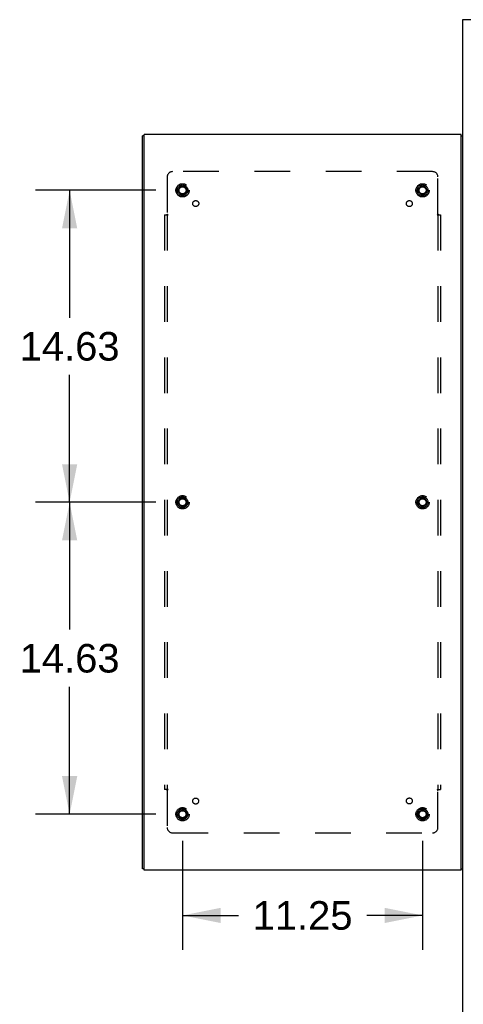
# Model space of a CAD drawing. Header units: inches. Extents: x 0 to 304, y 0 to 196.
# Tile 93 of 98: x 197 to 218, y 97 to 143. Entities that reach past the tile are written whole.
import ezdxf

# ---------------------------------------------------------------- set-up
doc = ezdxf.new("R2010")
doc.units = ezdxf.units.IN
doc.header["$LTSCALE"] = 16.696429
doc.header["$MEASUREMENT"] = 0
doc.linetypes.add('HIDDEN', pattern=[0.2, 0.1, -0.1])
doc.layers.get('0').update_dxf_attribs({"linetype": 'CONTINUOUS'})
for name, color, linetype in [('DEFAULT_2', 8, 'HIDDEN'), ('DIMENSIONS', 7, 'CONTINUOUS'), ('SUBPANELS', 7, 'CONTINUOUS')]:
    doc.layers.add(name, color=color, linetype=linetype)
doc.styles.get("Standard").update_dxf_attribs({"font": 'arial.ttf'})
doc.dimstyles.new('DIMSTYLE_1', dxfattribs={"dimtxt": 1.339286, "dimasz": 1.785714, "dimexe": 0.09, "dimexo": 0.07, "dimgap": 0.0375, "dimtad": 0, "dimtih": 1, "dimtoh": 1, "dimzin": 4, "dimdsep": 46, "dimtxsty": 'Standard', "dimblk": '_FILLED', "dimblk1": '_FILLED', "dimblk2": '_FILLED', "dimcen": 0.09, "dimadec": 3, "dimazin": 1, "dimtfac": 1, "dimtdec": 3, "dimtofl": 0, "dimtmove": 0, "dimatfit": 3, "dimldrblk": '_FILLED', "dimfxl": 0, "dimtolj": 1, "dimtzin": 4, "dimarcsym": 0})

# ---------------------------------------------------------------- blocks, each defined once
blk = doc.blocks.new('_FILLED')
at = {"color": 0, "linetype": 'ByBlock'}
blk.add_solid([(0, 0), (-1, 0.2), (-1, -0.2)], dxfattribs=at)
blk = doc.blocks.new('*D13')
at = {"layer": 'DIMENSIONS', "color": 2, "linetype": 'Continuous'}
for p, q in [((203.511, 135.282), (197.863, 135.282)), ((199.47, 135.282), (199.47, 129.309)), ((199.47, 120.657), (199.47, 126.63)), ((203.511, 120.657), (197.863, 120.657))]:
    blk.add_line(p, q, dxfattribs=at)
at = {"layer": 'DIMENSIONS', "color": 2, "linetype": 'Continuous', "xscale": 1.7857142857, "yscale": 1.7857142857, "zscale": 1.7857142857}
for p, rotation in [((199.47, 135.282), 90), ((199.47, 120.657), 270)]:
    blk.add_blockref('_FILLED', p, dxfattribs=dict(at, rotation=rotation))
at = {"layer": 'DIMENSIONS', "color": 2, "linetype": 'Continuous', "insert": (199.47, 128.639), "char_height": 1.3393, "width": 4.68003, "attachment_point": 2, "line_spacing_factor": 0.9}
blk.add_mtext('14.63', dxfattribs=at)
blk = doc.blocks.new('*D14')
at = {"layer": 'DIMENSIONS', "color": 2, "linetype": 'Continuous'}
for p, q in [((203.511, 120.657), (197.863, 120.657)), ((199.47, 120.657), (199.47, 114.684)), ((199.47, 106.032), (199.47, 112.005)), ((203.511, 106.032), (197.863, 106.032))]:
    blk.add_line(p, q, dxfattribs=at)
at = {"layer": 'DIMENSIONS', "color": 2, "linetype": 'Continuous', "xscale": 1.7857142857, "yscale": 1.7857142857, "zscale": 1.7857142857}
for p, rotation in [((199.47, 120.657), 90), ((199.47, 106.032), 270)]:
    blk.add_blockref('_FILLED', p, dxfattribs=dict(at, rotation=rotation))
at = {"layer": 'DIMENSIONS', "color": 2, "linetype": 'Continuous', "insert": (199.47, 114.014), "char_height": 1.3393, "width": 4.68003, "attachment_point": 2, "line_spacing_factor": 0.9}
blk.add_mtext('14.63', dxfattribs=at)
blk = doc.blocks.new('*D15')
at = {"layer": 'DIMENSIONS', "color": 2, "linetype": 'Continuous'}
for p, q in [((204.761, 104.782), (204.761, 99.679)), ((216.011, 104.782), (216.011, 99.679)), ((204.761, 101.286), (207.377, 101.286)), ((216.011, 101.286), (213.396, 101.286))]:
    blk.add_line(p, q, dxfattribs=at)
at = {"layer": 'DIMENSIONS', "color": 2, "linetype": 'Continuous', "xscale": 1.7857142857, "yscale": 1.7857142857, "zscale": 1.7857142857, "rotation": 180}
blk.add_blockref('_FILLED', (204.761, 101.286), dxfattribs=at)
at = {"layer": 'DIMENSIONS', "color": 2, "linetype": 'Continuous', "xscale": 1.7857142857, "yscale": 1.7857142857, "zscale": 1.7857142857}
blk.add_blockref('_FILLED', (216.011, 101.286), dxfattribs=at)
at = {"layer": 'DIMENSIONS', "color": 2, "linetype": 'Continuous', "insert": (210.386, 101.956), "char_height": 1.3393, "width": 4.68003, "attachment_point": 2, "line_spacing_factor": 0.9}
blk.add_mtext('11.25', dxfattribs=at)

msp = doc.modelspace()

# ---------------------------------------------------------------- linework, layer by layer
at = {"color": 7, "linetype": 'Continuous'}
for p, q in [((217.886, 143.282), (217.886, 137.844)), ((229.802, 143.282), (217.886, 143.282)), ((202.961, 137.844), (202.886, 137.844)), ((217.811, 137.844), (217.886, 137.844)), ((202.961, 103.47), (202.886, 103.47)), ((217.811, 103.47), (217.886, 103.47)), ((217.886, 103.47), (217.886, 59.532))]:
    msp.add_line(p, q, dxfattribs=at)
at = {"color": 3, "linetype": 'Continuous'}
for p, q in [((202.886, 103.47), (202.886, 137.844)), ((202.961, 103.407), (202.961, 137.907)), ((217.811, 137.907), (202.961, 137.907)), ((217.811, 103.407), (217.811, 137.907)), ((217.886, 137.844), (217.886, 103.47)), ((217.811, 103.407), (202.961, 103.407))]:
    msp.add_line(p, q, dxfattribs=at)
at = {"layer": 'DEFAULT_2', "color": 8, "linetype": 'HIDDEN'}
for centre, radius in [((204.761, 135.282), 0.312), ((204.761, 135.282), 0.188), ((204.761, 135.282), 0.165), ((216.011, 135.282), 0.312), ((216.011, 135.282), 0.188), ((216.011, 135.282), 0.165), ((204.761, 120.657), 0.312), ((216.011, 120.657), 0.312), ((204.761, 120.657), 0.188), ((204.761, 120.657), 0.165), ((216.011, 120.657), 0.188), ((216.011, 120.657), 0.165), ((204.761, 106.032), 0.312), ((204.761, 106.032), 0.188), ((204.761, 106.032), 0.165), ((216.011, 106.032), 0.312), ((216.011, 106.032), 0.188), ((216.011, 106.032), 0.165)]:
    msp.add_circle(centre, radius, dxfattribs=at)
at = {"layer": 'SUBPANELS', "color": 8, "linetype": 'HIDDEN'}
for p, q in [((204.042, 135.907), (204.042, 134.161)), ((216.48, 136.157), (204.292, 136.157)), ((216.73, 134.161), (216.73, 135.907)), ((203.918, 134.126), (203.918, 107.188)), ((203.918, 134.126), (204.083, 134.126)), ((204.043, 134.126), (204.043, 107.188)), ((216.69, 134.126), (216.855, 134.126)), ((216.73, 134.126), (216.73, 107.188)), ((216.855, 134.126), (216.855, 107.188)), ((204.083, 107.188), (203.918, 107.188)), ((204.042, 107.153), (204.042, 105.407)), ((216.69, 107.188), (216.855, 107.188)), ((216.73, 105.407), (216.73, 107.153)), ((204.292, 105.157), (216.48, 105.157))]:
    msp.add_line(p, q, dxfattribs=at)
for points in [[(204.004, 134.126), (204.009, 134.13), (204.013, 134.133), (204.017, 134.137), (204.02, 134.14), (204.023, 134.143), (204.03, 134.149)], [(204.03, 134.149), (204.034, 134.153), (204.038, 134.157), (204.042, 134.161)], [(204.083, 134.126), (204.081, 134.131), (204.078, 134.135), (204.075, 134.139), (204.071, 134.142), (204.067, 134.145), (204.062, 134.148), (204.057, 134.151), (204.052, 134.154), (204.047, 134.157), (204.042, 134.161)], [(216.69, 134.126), (216.692, 134.131), (216.695, 134.135), (216.698, 134.139), (216.702, 134.142), (216.706, 134.145), (216.71, 134.148), (216.715, 134.151), (216.72, 134.154), (216.725, 134.157), (216.73, 134.161)], [(216.749, 134.143), (216.743, 134.149), (216.739, 134.153), (216.735, 134.157), (216.73, 134.161)], [(216.769, 134.126), (216.764, 134.13), (216.759, 134.133), (216.756, 134.137), (216.752, 134.14), (216.749, 134.143)], [(204.004, 107.188), (204.009, 107.184), (204.013, 107.181), (204.017, 107.177), (204.02, 107.174), (204.023, 107.171)], [(204.023, 107.171), (204.03, 107.165), (204.034, 107.161), (204.038, 107.157), (204.042, 107.153)], [(204.083, 107.188), (204.081, 107.183), (204.078, 107.179), (204.075, 107.175), (204.071, 107.172), (204.067, 107.169), (204.062, 107.166), (204.057, 107.163), (204.052, 107.16), (204.047, 107.157), (204.042, 107.153)], [(216.69, 107.188), (216.692, 107.183), (216.695, 107.179), (216.698, 107.175), (216.702, 107.172), (216.706, 107.169), (216.71, 107.166), (216.715, 107.163), (216.72, 107.16), (216.725, 107.157), (216.73, 107.153)], [(216.743, 107.165), (216.739, 107.161), (216.735, 107.157), (216.73, 107.153)], [(216.769, 107.188), (216.764, 107.184), (216.759, 107.181), (216.756, 107.177), (216.752, 107.174), (216.749, 107.171), (216.743, 107.165)]]:
    msp.add_lwpolyline(points, dxfattribs=at)
for centre, radius in [((204.761, 135.282), 0.25), ((216.011, 135.282), 0.25), ((205.38, 134.663), 0.14), ((215.389, 134.66), 0.14), ((204.761, 120.657), 0.25), ((216.011, 120.657), 0.25), ((205.377, 106.647), 0.14), ((215.389, 106.654), 0.14), ((204.761, 106.032), 0.25), ((216.011, 106.032), 0.25)]:
    msp.add_circle(centre, radius, dxfattribs=at)
for centre, start, end in [((204.292, 135.907), 90, 180), ((216.48, 135.907), 0, 90), ((204.292, 105.407), 180, 270), ((216.48, 105.407), 270, 360)]:
    msp.add_arc(centre, 0.25, start, end, dxfattribs=at)

# ---------------------------------------------------------------- dimensions: what is measured, and where the dimension line sits
at = {"layer": 'DIMENSIONS', "color": 2, "linetype": 'Continuous'}
for base, p2, angle, picture, middle in [((199.470159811, 135.281971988), (203.581382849, 135.281971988), 90, '*D13', (199.527064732, 127.962006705)), ((199.470159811, 106.031971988), (203.581382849, 106.031971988), 270, '*D14', (199.527064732, 113.337002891))]:
    dim = msp.add_linear_dim(base=base, p1=(203.581382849, 120.656971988), p2=p2, angle=angle, dimstyle='DIMSTYLE_1', dxfattribs=at)
    dim.commit()
    dim.dimension.update_dxf_attribs({"geometry": picture, "text_midpoint": middle, "dimtype": 160})
dim = msp.add_linear_dim(base=(216.011, 101.286), p1=(204.761, 104.852), p2=(216.011, 104.852), dimstyle='DIMSTYLE_1', dxfattribs=at)
dim.commit()
dim.dimension.update_dxf_attribs({"geometry": '*D15', "text_midpoint": (210.448, 101.279), "dimtype": 160})

doc.saveas('drawing.dxf')
